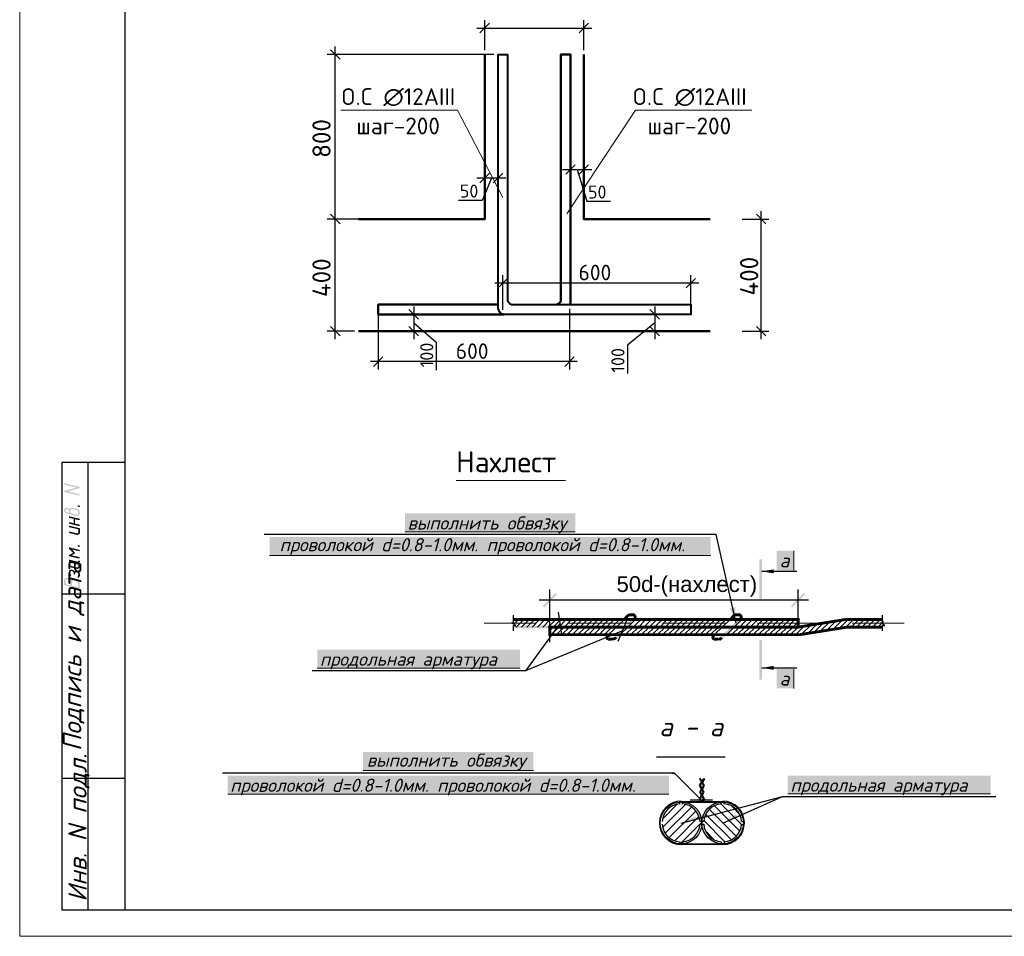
# Model space of a CAD drawing. Header units: millimetres. Extents: x -2765404 to 1548445, y -374876 to 1313256.
# Tile 27 of 77: x 15757 to 34459, y -217712 to -200302. Entities that reach past the tile are written whole.
import ezdxf

# ---------------------------------------------------------------- set-up
doc = ezdxf.new("R2010")
doc.units = ezdxf.units.MM
for name, color, linetype in [('PDF _0', 7, 'Continuous'), ('PDF _PDF _0', 7, 'Continuous'), ('PDF _Текст', 7, 'Continuous'), ('PDF _ЭМ', 7, 'Continuous')]:
    doc.layers.add(name, color=color, linetype=linetype)
doc.styles.add('PDF Arial', font='arial.ttf')
doc.styles.add('PDF ISOCPEUR', font='isocpeur.ttf')
doc.styles.add('PDF ISOCPEUR Italic', font='isocpeui.ttf')

msp = doc.modelspace()

# ---------------------------------------------------------------- hatches: boundary and pattern name
at = {"layer": 'PDF _ЭМ', "transparency": 33554559}
for points in [[(16610, -209249), (16831, -209189), (16610, -209135), (16607, -209132), (16604, -209132), (16601, -209129), (16601, -209123), (16601, -209123), (16601, -209117), (16601, -209114), (16604, -209111), (16607, -209111), (16610, -209108), (16616, -209108), (16619, -209108), (16619, -209108), (16888, -209174), (16894, -209177), (16897, -209177), (16897, -209180), (16900, -209186), (16900, -209186), (16900, -209192), (16897, -209195), (16894, -209198), (16891, -209198), (16888, -209201), (16670, -209261), (16888, -209315), (16894, -209315), (16897, -209318), (16897, -209321), (16900, -209324), (16900, -209327), (16900, -209330), (16897, -209336), (16894, -209336), (16891, -209339), (16888, -209342), (16885, -209342), (16879, -209339), (16879, -209339), (16610, -209276), (16607, -209273), (16604, -209270), (16601, -209267), (16601, -209264), (16601, -209261), (16601, -209258), (16601, -209255), (16604, -209252), (16607, -209249), (16610, -209249)], [(16879, -209557), (16867, -209551), (16861, -209551), (16858, -209548), (16855, -209545), (16855, -209542), (16855, -209539), (16855, -209536), (16855, -209530), (16858, -209530), (16861, -209527), (16864, -209527), (16870, -209524), (16873, -209527), (16873, -209527), (16888, -209530), (16894, -209530), (16897, -209533), (16897, -209536), (16900, -209539), (16900, -209542), (16900, -209548), (16897, -209551), (16897, -209554), (16894, -209554), (16888, -209557), (16885, -209557), (16879, -209557), (16879, -209557)], [(16810, -209791), (16810, -209875), (16888, -209893), (16894, -209893), (16897, -209896), (16897, -209899), (16900, -209902), (16900, -209905), (16900, -209911), (16897, -209914), (16894, -209914), (16891, -209917), (16888, -209920), (16885, -209920), (16879, -209920), (16879, -209920), (16700, -209875), (16697, -209875), (16694, -209872), (16691, -209869), (16691, -209866), (16691, -209863), (16691, -209857), (16694, -209854), (16694, -209854), (16697, -209851), (16703, -209848), (16706, -209848), (16709, -209848), (16709, -209848), (16780, -209866), (16780, -209782), (16700, -209764), (16697, -209761), (16694, -209758), (16691, -209755), (16691, -209752), (16691, -209749), (16691, -209746), (16691, -209743), (16694, -209740), (16697, -209737), (16700, -209737), (16706, -209737), (16709, -209737), (16709, -209737), (16888, -209779), (16894, -209782), (16897, -209785), (16897, -209788), (16900, -209791), (16900, -209794), (16900, -209797), (16897, -209800), (16894, -209803), (16891, -209806), (16888, -209806), (16885, -209806), (16879, -209806), (16879, -209806)], [(16700, -209941), (16697, -209941), (16694, -209938), (16691, -209935), (16691, -209932), (16691, -209929), (16691, -209923), (16691, -209920), (16694, -209917), (16697, -209917), (16700, -209914), (16706, -209914), (16709, -209914), (16709, -209914), (16885, -209958), (16888, -209958), (16894, -209961), (16894, -209964), (16897, -209967), (16900, -209970), (16900, -209973), (16900, -209976), (16900, -210045), (16900, -210048), (16900, -210054), (16897, -210057), (16897, -210060), (16894, -210063), (16891, -210066), (16891, -210072), (16885, -210075), (16885, -210075), (16882, -210078), (16879, -210081), (16876, -210081), (16870, -210084), (16867, -210084), (16861, -210087), (16858, -210087), (16852, -210087), (16852, -210087), (16846, -210087), (16843, -210087), (16840, -210087), (16700, -210051), (16697, -210051), (16694, -210048), (16691, -210045), (16691, -210042), (16691, -210039), (16691, -210036), (16691, -210033), (16694, -210030), (16697, -210027), (16700, -210027), (16706, -210027), (16709, -210027), (16709, -210027), (16840, -210057), (16843, -210060), (16849, -210060), (16849, -210060), (16855, -210060), (16858, -210057), (16861, -210057), (16864, -210054), (16867, -210051), (16867, -210048), (16870, -210045), (16870, -210039), (16870, -210036), (16870, -209982)], [(16751, -210366), (16804, -210423), (16807, -210426), (16810, -210429), (16810, -210431), (16810, -210434), (16807, -210440), (16804, -210440), (16801, -210443), (16742, -210476), (16888, -210509), (16894, -210512), (16897, -210515), (16897, -210518), (16900, -210521), (16900, -210524), (16900, -210527), (16897, -210530), (16894, -210533), (16891, -210536), (16888, -210536), (16885, -210536), (16879, -210536), (16879, -210536), (16700, -210494), (16697, -210491), (16694, -210488), (16691, -210485), (16691, -210482), (16691, -210479), (16691, -210476), (16691, -210473), (16694, -210470), (16697, -210467), (16771, -210429), (16694, -210351), (16691, -210345), (16691, -210342), (16691, -210342), (16691, -210336), (16691, -210333), (16694, -210330), (16697, -210330), (16700, -210327), (16706, -210327), (16709, -210327), (16709, -210327), (16888, -210372), (16894, -210372), (16897, -210375), (16897, -210378), (16900, -210381), (16900, -210384), (16900, -210387), (16897, -210390), (16894, -210393), (16891, -210396), (16888, -210399), (16885, -210399), (16879, -210396), (16879, -210396)], [(16879, -210312), (16867, -210309), (16861, -210306), (16858, -210306), (16855, -210303), (16855, -210297), (16855, -210297), (16855, -210291), (16855, -210288), (16858, -210285), (16861, -210285), (16864, -210282), (16870, -210282), (16873, -210282), (16873, -210282), (16888, -210285), (16894, -210288), (16897, -210291), (16897, -210294), (16900, -210297), (16900, -210300), (16900, -210303), (16897, -210306), (16897, -210309), (16894, -210312), (16888, -210312), (16885, -210312), (16879, -210312), (16879, -210312)], [(16882, -210896), (16879, -210899), (16876, -210901), (16870, -210901), (16870, -210901), (16864, -210901), (16861, -210901), (16858, -210899), (16855, -210896), (16855, -210893), (16855, -210890), (16855, -210887), (16858, -210884), (16858, -210878), (16861, -210875), (16864, -210869), (16864, -210866), (16867, -210863), (16867, -210857), (16870, -210854), (16870, -210851), (16870, -210848), (16870, -210848), (16870, -210833), (16870, -210830), (16870, -210827), (16867, -210821), (16867, -210818), (16864, -210815), (16864, -210812), (16861, -210809), (16858, -210806), (16855, -210803), (16849, -210803), (16846, -210800), (16843, -210800), (16840, -210797), (16834, -210797), (16831, -210797), (16828, -210797), (16825, -210797), (16822, -210797), (16816, -210800), (16816, -210803), (16813, -210806), (16810, -210809), (16810, -210812), (16810, -210815), (16810, -210818), (16810, -210830), (16810, -210833), (16807, -210839), (16804, -210839), (16801, -210842), (16798, -210842), (16795, -210845), (16789, -210842), (16786, -210842), (16783, -210839), (16780, -210836), (16780, -210833), (16780, -210830), (16780, -210812), (16780, -210809), (16780, -210803), (16777, -210800), (16777, -210797), (16774, -210794), (16771, -210791), (16771, -210788), (16768, -210785), (16766, -210782), (16760, -210782), (16757, -210779), (16751, -210776), (16751, -210776), (16745, -210776), (16742, -210776), (16739, -210776), (16736, -210776), (16733, -210776), (16727, -210779), (16727, -210779), (16724, -210782), (16721, -210785), (16721, -210791), (16721, -210794), (16721, -210797), (16721, -210812), (16721, -210815), (16721, -210818), (16721, -210821), (16724, -210827), (16724, -210830), (16727, -210836), (16727, -210836), (16730, -210842), (16733, -210848), (16733, -210851), (16736, -210854), (16736, -210854), (16733, -210857), (16733, -210860), (16730, -210863), (16727, -210866), (16721, -210866), (16721, -210866), (16715, -210866), (16712, -210866), (16709, -210863), (16706, -210860), (16703, -210857), (16703, -210851), (16700, -210848), (16697, -210845), (16697, -210842), (16694, -210836), (16694, -210833), (16694, -210830), (16691, -210824), (16691, -210821), (16691, -210818), (16691, -210812), (16691, -210809), (16691, -210803), (16691, -210803), (16691, -210791), (16691, -210785), (16691, -210782), (16691, -210779), (16694, -210773), (16694, -210770), (16697, -210767), (16700, -210764), (16703, -210761), (16703, -210761), (16706, -210758), (16712, -210755), (16715, -210752), (16718, -210752), (16724, -210749), (16727, -210749), (16733, -210749), (16736, -210746), (16739, -210746), (16742, -210749), (16748, -210749), (16751, -210749), (16754, -210749), (16760, -210752), (16766, -210755), (16768, -210755), (16771, -210758), (16777, -210761), (16780, -210761), (16783, -210764), (16786, -210767), (16789, -210770), (16792, -210773), (16792, -210776), (16795, -210779), (16795, -210782), (16798, -210779), (16801, -210776), (16804, -210773), (16810, -210773), (16813, -210770), (16816, -210770), (16822, -210770), (16825, -210770), (16831, -210770), (16834, -210770), (16840, -210770), (16846, -210773), (16849, -210773), (16855, -210776), (16858, -210776), (16864, -210779), (16867, -210779), (16870, -210782), (16873, -210785), (16876, -210788), (16879, -210788), (16882, -210791), (16885, -210794), (16888, -210797), (16891, -210800), (16891, -210803), (16894, -210806), (16894, -210812), (16897, -210815), (16897, -210818), (16897, -210824), (16900, -210827), (16900, -210833), (16900, -210836), (16900, -210842), (16900, -210842), (16900, -210854), (16900, -210857), (16900, -210863), (16897, -210866), (16897, -210869), (16897, -210872), (16894, -210875), (16894, -210881), (16891, -210884), (16888, -210887), (16885, -210893), (16882, -210896), (16882, -210896)]]:
    msp.add_hatch(color=256, dxfattribs=at).paths.add_polyline_path(points)
h = msp.add_hatch(color=256, dxfattribs=at)
h.paths.add_polyline_path([(16700, -209668), (16700, -209665), (16697, -209659), (16694, -209656), (16694, -209653), (16691, -209647), (16691, -209644), (16691, -209641), (16691, -209638), (16691, -209632), (16691, -209632), (16691, -209629), (16688, -209626), (16688, -209623), (16685, -209620), (16682, -209617), (16676, -209614), (16676, -209611), (16670, -209608), (16667, -209608), (16664, -209605), (16658, -209602), (16655, -209602), (16652, -209602), (16649, -209602), (16646, -209602), (16640, -209602), (16637, -209605), (16634, -209605), (16634, -209608), (16631, -209611), (16631, -209617), (16631, -209620), (16631, -209623), (16631, -209629), (16631, -209632), (16631, -209635), (16634, -209638), (16634, -209644), (16637, -209647), (16640, -209647), (16643, -209650), (16646, -209653), (16649, -209656), (16652, -209656), (16658, -209659), (16661, -209659)], flags=0)
h.paths.add_polyline_path([(16661, -209686), (16655, -209686), (16649, -209683), (16646, -209683), (16640, -209680), (16637, -209680), (16634, -209677), (16628, -209674), (16625, -209674), (16622, -209671), (16619, -209668), (16616, -209665), (16613, -209662), (16613, -209659), (16610, -209656), (16607, -209653), (16607, -209650), (16604, -209647), (16604, -209644), (16601, -209638), (16601, -209635), (16601, -209629), (16601, -209626), (16601, -209620), (16601, -209617), (16601, -209617), (16601, -209611), (16601, -209608), (16601, -209605), (16604, -209599), (16604, -209596), (16607, -209593), (16610, -209590), (16613, -209587), (16613, -209587), (16616, -209584), (16622, -209581), (16625, -209578), (16628, -209578), (16634, -209575), (16637, -209575), (16640, -209575), (16646, -209572), (16649, -209572), (16652, -209572), (16658, -209575), (16661, -209575), (16664, -209575), (16670, -209578), (16673, -209578), (16676, -209581), (16682, -209581), (16685, -209584), (16688, -209587), (16691, -209590), (16694, -209593), (16697, -209596), (16697, -209599), (16700, -209596), (16700, -209593), (16703, -209587), (16706, -209584), (16709, -209584), (16712, -209581), (16715, -209578), (16721, -209575), (16724, -209575), (16727, -209572), (16733, -209572), (16736, -209572), (16742, -209572), (16745, -209569), (16748, -209569), (16754, -209572), (16757, -209572), (16763, -209572), (16766, -209572), (16825, -209587), (16831, -209587), (16834, -209590), (16840, -209590), (16843, -209593), (16849, -209593), (16852, -209596), (16858, -209599), (16861, -209599), (16864, -209602), (16867, -209605), (16870, -209608), (16873, -209608), (16876, -209611), (16879, -209614), (16882, -209617), (16882, -209617), (16885, -209620), (16888, -209623), (16888, -209626), (16891, -209629), (16891, -209632), (16894, -209638), (16894, -209641), (16897, -209644), (16897, -209647), (16897, -209653), (16897, -209656), (16900, -209662), (16900, -209665), (16900, -209671), (16900, -209674), (16900, -209680), (16900, -209683), (16897, -209686), (16897, -209692), (16897, -209695), (16894, -209698), (16891, -209701), (16888, -209704), (16888, -209710), (16885, -209713), (16882, -209713), (16879, -209716), (16876, -209719), (16873, -209722), (16867, -209722), (16864, -209725), (16861, -209725), (16855, -209728), (16852, -209728), (16846, -209728), (16843, -209728), (16840, -209728), (16837, -209728), (16831, -209728), (16828, -209728), (16825, -209728)], flags=0)
h.paths.add_polyline_path([(16825, -209614), (16766, -209599), (16760, -209599), (16757, -209599), (16751, -209599), (16748, -209599), (16745, -209599), (16739, -209599), (16736, -209599), (16733, -209602), (16730, -209602), (16727, -209605), (16727, -209608), (16724, -209611), (16724, -209614), (16721, -209620), (16721, -209623), (16721, -209629), (16721, -209632), (16721, -209635), (16721, -209641), (16721, -209644), (16721, -209647), (16724, -209650), (16724, -209656), (16727, -209659), (16727, -209662), (16730, -209665), (16733, -209668), (16736, -209671), (16739, -209671), (16742, -209674), (16745, -209677), (16748, -209677), (16754, -209680), (16757, -209683), (16763, -209683), (16766, -209683), (16825, -209698), (16828, -209701), (16834, -209701), (16837, -209701), (16840, -209701), (16846, -209701), (16849, -209701), (16852, -209698), (16855, -209698), (16858, -209695), (16861, -209695), (16864, -209692), (16867, -209689), (16867, -209683), (16867, -209680), (16870, -209677), (16870, -209671), (16870, -209668), (16870, -209662), (16870, -209659), (16867, -209656), (16867, -209650), (16867, -209647), (16864, -209644), (16864, -209641), (16861, -209638), (16858, -209635), (16858, -209632), (16855, -209629), (16852, -209626), (16849, -209623), (16846, -209623), (16840, -209620), (16837, -209620), (16834, -209617), (16828, -209617), (16825, -209614)], flags=0)
h = msp.add_hatch(color=256, dxfattribs=at)
h.paths.add_polyline_path([(16870, -210683), (16870, -210656), (16870, -210653), (16867, -210647), (16867, -210644), (16864, -210641), (16864, -210638), (16861, -210635), (16858, -210629), (16855, -210626), (16849, -210626), (16846, -210623), (16843, -210620), (16840, -210620), (16721, -210590), (16721, -210647), (16721, -210653), (16721, -210656), (16721, -210659), (16724, -210662), (16724, -210665), (16727, -210668), (16730, -210671), (16733, -210674), (16736, -210677), (16739, -210680), (16742, -210680), (16748, -210683), (16751, -210683), (16840, -210704), (16843, -210704), (16849, -210707), (16849, -210707), (16855, -210704), (16858, -210704), (16861, -210704), (16864, -210701), (16867, -210698), (16867, -210695), (16870, -210692), (16870, -210686), (16870, -210683)], flags=0)
h.paths.add_polyline_path([(16900, -210692), (16900, -210695), (16900, -210698), (16897, -210704), (16897, -210707), (16894, -210710), (16891, -210713), (16891, -210716), (16888, -210719), (16885, -210722), (16882, -210725), (16879, -210725), (16876, -210728), (16870, -210731), (16867, -210731), (16864, -210734), (16858, -210734), (16855, -210734), (16852, -210734), (16846, -210734), (16843, -210734), (16840, -210731), (16751, -210710), (16745, -210710), (16739, -210707), (16736, -210707), (16730, -210704), (16727, -210704), (16724, -210701), (16718, -210698), (16715, -210695), (16712, -210695), (16709, -210692), (16706, -210689), (16703, -210686), (16703, -210686), (16703, -210683), (16700, -210680), (16697, -210677), (16697, -210674), (16694, -210671), (16694, -210665), (16691, -210662), (16691, -210659), (16691, -210653), (16691, -210650), (16691, -210644), (16691, -210641), (16691, -210569), (16691, -210566), (16694, -210563), (16694, -210560), (16697, -210560), (16703, -210560), (16706, -210560), (16855, -210596), (16858, -210596), (16858, -210596), (16864, -210596), (16867, -210593), (16867, -210593), (16870, -210587), (16870, -210587), (16870, -210581), (16870, -210578), (16873, -210575), (16876, -210575), (16882, -210575), (16885, -210575), (16888, -210578), (16894, -210578), (16894, -210581), (16897, -210584), (16900, -210587), (16900, -210590), (16900, -210593), (16900, -210599), (16900, -210602), (16897, -210605), (16897, -210611), (16894, -210614), (16891, -210617), (16888, -210617), (16885, -210620), (16882, -210620), (16885, -210623), (16888, -210626), (16891, -210629), (16891, -210632), (16894, -210635), (16897, -210638), (16897, -210641), (16897, -210647), (16900, -210650), (16900, -210656), (16900, -210659), (16900, -210662)], flags=0)
h = msp.add_hatch(color=256, dxfattribs=at)
h.paths.add_polyline_path([(16736, -210952), (16739, -210946), (16742, -210943), (16745, -210940), (16748, -210940), (16751, -210937), (16754, -210934), (16757, -210931), (16763, -210931), (16766, -210928), (16768, -210928), (16774, -210925), (16777, -210925), (16783, -210925), (16786, -210925), (16792, -210925), (16795, -210925), (16801, -210925), (16804, -210925), (16810, -210925), (16810, -210925), (16813, -210928), (16819, -210928), (16825, -210931), (16828, -210931), (16834, -210934), (16837, -210937), (16840, -210937), (16846, -210940), (16849, -210943), (16852, -210943), (16855, -210946), (16858, -210949), (16864, -210952), (16867, -210955), (16870, -210955), (16873, -210958), (16873, -210961), (16876, -210964), (16879, -210967), (16882, -210970), (16885, -210976), (16885, -210979), (16888, -210982), (16888, -210982), (16891, -210988), (16891, -210991), (16894, -210994), (16894, -210997), (16897, -211003), (16897, -211006), (16897, -211009), (16897, -211015), (16900, -211018), (16900, -211024), (16900, -211027), (16900, -211033), (16900, -211033), (16900, -211102), (16900, -211105), (16897, -211111), (16894, -211111), (16891, -211114), (16888, -211114), (16885, -211114), (16885, -211114), (16616, -211048), (16610, -211045), (16607, -211045), (16604, -211042), (16601, -211039), (16601, -211036), (16601, -211030), (16601, -211030), (16601, -210958), (16601, -210955), (16601, -210952), (16601, -210946), (16601, -210943), (16604, -210940), (16604, -210937), (16607, -210934), (16610, -210931), (16613, -210928), (16616, -210925), (16619, -210922), (16622, -210919), (16625, -210916), (16628, -210913), (16631, -210913), (16637, -210910), (16640, -210910), (16643, -210907), (16649, -210907), (16652, -210907), (16658, -210907), (16661, -210907), (16664, -210907), (16670, -210907), (16673, -210907), (16676, -210907), (16679, -210910), (16685, -210910), (16691, -210913), (16694, -210913), (16700, -210916), (16703, -210919), (16706, -210919), (16712, -210922), (16715, -210925), (16718, -210928), (16721, -210928), (16724, -210931), (16727, -210934), (16727, -210937), (16730, -210940), (16733, -210943), (16733, -210946), (16736, -210952)], flags=0)
h.paths.add_polyline_path([(16631, -211024), (16721, -211045), (16721, -210988), (16721, -210985), (16721, -210982), (16718, -210976), (16718, -210973), (16715, -210970), (16715, -210967), (16712, -210961), (16709, -210958), (16706, -210955), (16703, -210952), (16700, -210949), (16697, -210946), (16697, -210946), (16694, -210943), (16688, -210940), (16685, -210940), (16682, -210937), (16676, -210937), (16673, -210934), (16670, -210934), (16664, -210934), (16661, -210934), (16658, -210934), (16652, -210934), (16649, -210937), (16646, -210937), (16643, -210940), (16640, -210940), (16637, -210943), (16634, -210946), (16634, -210949), (16631, -210952), (16631, -210955), (16631, -210961), (16631, -210964), (16631, -210967)], flags=0)
h.paths.add_polyline_path([(16751, -211051), (16870, -211081), (16870, -211024), (16870, -211021), (16870, -211018), (16867, -211012), (16867, -211009), (16867, -211006), (16864, -211003), (16864, -210997), (16861, -210994), (16861, -210991), (16858, -210988), (16855, -210985), (16852, -210982), (16849, -210979), (16846, -210976), (16843, -210970), (16840, -210970), (16837, -210967), (16834, -210964), (16831, -210964), (16828, -210961), (16822, -210958), (16819, -210958), (16813, -210955), (16810, -210955), (16807, -210955), (16801, -210952), (16798, -210952), (16792, -210952), (16792, -210952), (16786, -210952), (16783, -210952), (16777, -210952), (16774, -210955), (16771, -210955), (16768, -210958), (16766, -210958), (16763, -210961), (16760, -210964), (16757, -210967), (16757, -210970), (16754, -210973), (16754, -210976), (16751, -210979), (16751, -210985), (16751, -210988), (16751, -210994), (16751, -210997)], flags=0)

# ---------------------------------------------------------------- linework, layer by layer
at = {"layer": 'PDF _0', "lineweight": 13}
for points in [[(24046, -209057), (26127, -209057)], [(25142, -211782), (25229, -211695)], [(25187, -211839), (25330, -211695)], [(25288, -211839), (25432, -211695)], [(25390, -211839), (25534, -211695)], [(25489, -211839), (25633, -211695)], [(25591, -211839), (25734, -211695)], [(25693, -211839), (25836, -211695)], [(25794, -211839), (25938, -211695)], [(25827, -211904), (25893, -211839), (26037, -211695)], [(25851, -211982), (25995, -211839), (26139, -211695)], [(25953, -211982), (26097, -211839), (26240, -211695)], [(26055, -211982), (26198, -211839), (26342, -211695)], [(26154, -211982), (26297, -211839), (26441, -211695)], [(26255, -211982), (26399, -211839), (26543, -211695)], [(26357, -211982), (26501, -211839), (26645, -211695)], [(26459, -211982), (26603, -211839), (26746, -211695)], [(26558, -211982), (26701, -211839), (26845, -211695)], [(26660, -211982), (26803, -211839), (26947, -211695)], [(26761, -211982), (26905, -211839), (27049, -211695)], [(26863, -211982), (27007, -211839), (27150, -211695)], [(27165, -211982), (27309, -211839), (27453, -211695)], [(27264, -211982), (27411, -211839), (27555, -211695)], [(27366, -211982), (27510, -211839), (27653, -211695)], [(27468, -211982), (27611, -211839), (27755, -211695)], [(27570, -211982), (27713, -211839), (27857, -211695)], [(27668, -211982), (27815, -211839), (27959, -211695)], [(27770, -211982), (27914, -211839), (28058, -211695)], [(27872, -211982), (28016, -211839), (28159, -211695)], [(27974, -211982), (28117, -211839), (28261, -211695)], [(28073, -211982), (28219, -211839), (28363, -211695)], [(28174, -211982), (28318, -211839), (28462, -211695)], [(28276, -211982), (28420, -211839), (28563, -211695)], [(28378, -211982), (28522, -211839), (28665, -211695)], [(28477, -211982), (28623, -211839), (28767, -211695)], [(28578, -211982), (28722, -211839), (28866, -211695)], [(28680, -211982), (28824, -211839), (28968, -211695)], [(28782, -211982), (28926, -211839), (29069, -211695)], [(28881, -211982), (29027, -211839), (29171, -211695)], [(29186, -211982), (29330, -211839), (29474, -211695)], [(29285, -211982), (29432, -211839), (29575, -211695)], [(29387, -211982), (29530, -211839), (29674, -211695)], [(29489, -211982), (29632, -211839), (29776, -211695)], [(29590, -211982), (29734, -211839), (29878, -211695)], [(29689, -211982), (29836, -211839), (29979, -211695)], [(29791, -211982), (29935, -211839), (30078, -211695)], [(29893, -211982), (30036, -211839), (30180, -211695)], [(29994, -211982), (30138, -211839), (30282, -211695)], [(30093, -211982), (30240, -211839), (30384, -211695)], [(30195, -211982), (30339, -211839), (30482, -211695)], [(31207, -211880), (31383, -211704)], [(31327, -211862), (31494, -211695)], [(31446, -211842), (31596, -211695)], [(31551, -211839), (31695, -211695)], [(31653, -211839), (31797, -211695)], [(31755, -211839), (31898, -211695)], [(31856, -211839), (32000, -211695)], [(31955, -211839), (32099, -211695)], [(30297, -211982), (30440, -211839), (30542, -211737)], [(30399, -211982), (30542, -211839)], [(30497, -211982), (30662, -211818)], [(30605, -211976), (30782, -211800)], [(30725, -211958), (30902, -211779)], [(30845, -211937), (31024, -211761)], [(30964, -211919), (31144, -211740)], [(31084, -211901), (31264, -211722)], [(32057, -211839), (32111, -211785)], [(32123, -211773), (32162, -211734)]]:
    msp.add_lwpolyline(points, dxfattribs=at)
at = {"layer": 'PDF _0', "color": 5, "lineweight": 25}
for points in [[(29366, -211767), (28986, -210081), (20400, -210081)], [(29854, -210779), (30521, -210779)], [(26055, -211976), (25992, -211557)], [(26025, -211767), (25363, -212668), (21310, -212668)], [(27127, -212108), (27291, -211716)], [(27207, -211910), (25363, -212668)], [(29854, -212614), (30521, -212614)], [(28701, -215123), (28192, -214614), (19606, -214614)], [(28150, -214614), (28192, -214614)], [(28321, -215560), (30243, -215057)], [(29111, -215560), (30243, -215057), (34296, -215057)], [(28492, -215123), (28914, -215123)]]:
    msp.add_lwpolyline(points, dxfattribs=at)
at = {"layer": 'PDF _0', "color": 7, "lineweight": 0, "true_color": 0xffffff}
for points in [[(23073, -210030), (26309, -210030)], [(30461, -210758), (30461, -210390)], [(20502, -210479), (28884, -210479)], [(21409, -212617), (25261, -212617)], [(30461, -213003), (30461, -212635)], [(22280, -214563), (25516, -214563)], [(19708, -215012), (28090, -215012)], [(30345, -215009), (34198, -215009)]]:
    msp.add_lwpolyline(points, dxfattribs=at)
at = {"layer": 'PDF _0', "color": 142, "lineweight": 25, "true_color": 0x008ab8}
for points in [[(25827, -212126), (25827, -211126)], [(30542, -211839), (30542, -211126)], [(30740, -211327), (25627, -211327)]]:
    msp.add_lwpolyline(points, dxfattribs=at)
at = {"layer": 'PDF _0', "lineweight": 25}
for points in [[(25136, -211913), (25136, -211806), (25181, -211806), (25097, -211755), (25136, -211755), (25136, -211611)], [(26938, -211982), (27243, -211695)], [(32147, -211913), (32147, -211806), (32192, -211806), (32108, -211755), (32147, -211755), (32147, -211611)], [(30542, -211839), (30542, -211839)], [(27854, -214302), (29159, -214302)], [(28725, -214916), (28764, -214850), (28683, -214715), (28671, -214724), (28746, -214850), (28716, -214901)], [(28716, -215021), (28746, -214976), (28671, -214850), (28710, -214787)], [(28725, -215036), (28761, -214976), (28686, -214850), (28716, -214802)], [(28716, -214772), (28752, -214715), (28764, -214724), (28725, -214787)], [(28321, -215149), (28716, -215149), (28746, -215099), (28674, -214976), (28710, -214916)], [(28701, -215149), (28671, -215099), (28710, -215036)], [(28716, -215149), (28686, -215099), (28716, -215048)], [(28764, -215099), (28725, -215164), (28764, -215099), (28689, -214976), (28716, -214928)], [(28402, -215209), (27971, -215640)], [(28240, -215209), (27971, -215479)], [(28516, -215257), (28019, -215754)], [(28294, -215200), (28294, -215164)], [(28321, -215164), (29111, -215164)], [(28348, -215200), (28348, -215164)], [(28734, -215149), (29111, -215149)], [(28953, -215236), (29435, -215718)], [(29081, -215200), (29471, -215593)], [(29084, -215200), (29084, -215164)], [(29138, -215200), (29138, -215164)], [(29282, -215242), (29429, -215389)], [(28599, -215332), (28093, -215838)], [(28659, -215437), (28198, -215898)], [(28791, -215398), (29276, -215880)], [(28860, -215302), (29369, -215811)], [(28716, -215542), (28303, -215955)], [(28752, -215533), (28716, -215533), (28680, -215533)], [(28752, -215587), (28716, -215587), (28680, -215587)], [(28755, -215521), (29150, -215916)], [(29471, -215533), (29506, -215533)], [(29471, -215587), (29506, -215587)], [(28791, -215718), (28953, -215883)], [(28294, -215919), (28294, -215955)], [(28321, -215955), (29111, -215955)], [(29111, -215970), (28321, -215970)], [(28348, -215919), (28348, -215955)], [(29084, -215919), (29084, -215955)], [(29138, -215919), (29138, -215955)]]:
    msp.add_lwpolyline(points, dxfattribs=at)
at = {"layer": 'PDF _0', "lineweight": 0}
msp.add_lwpolyline([(25136, -211695, 53.9, 53.9, 0), (30541, -211695, 56.9, 56.9, 0), (30541, -211839, 0, 0, 0)], format="xyseb", dxfattribs=at)
for points, const_width in [([(32147, -211839), (31476, -211839), (30577, -211982), (25827, -211982), (25827, -211839), (30541, -211839), (31440, -211695), (32147, -211695)], 53.9), ([(27438, -211678), (27445, -211663), (27450, -211645), (27444, -211630), (27435, -211615), (27420, -211608), (27408, -211632)], 52.2), ([(26883, -212023), (26908, -212033), (26914, -212048), (26923, -212060), (26938, -212068)], 53.6)]:
    msp.add_lwpolyline(points, dxfattribs=dict(at, const_width=const_width))
at = {"layer": 'PDF _0', "lineweight": 25}
msp.add_lwpolyline([(29255, -211695), (28953, -211982)], close=True, dxfattribs=at)
at = {"layer": 'PDF _0', "lineweight": 0}
for points in [[(29420, -211632, 52.2, 52.2, 0), (29433, -211608, 52.2, 52.2, 0), (29447, -211615, 52.2, 52.2, 0), (29457, -211630, 52.2, 52.2, 0), (29462, -211645, 52.2, 52.2, 0), (29460, -211663, 52.2, 52.2, 0), (29453, -211678, 52.2, 52.2, 0), (29460, -211663, 52.2, 52.2, 0), (29462, -211645, 52.2, 52.2, 0), (29457, -211630, 52.2, 52.2, 0), (29447, -211615, 52.2, 52.2, 0), (29433, -211608, 52.2, 52.2, 0)], [(29099, -212035, 52.9, 52.9, 0), (29081, -212053, 52.9, 52.9, 0), (29056, -212063, 52.9, 52.9, 0), (29047, -212091, 52.9, 52.9, 0), (29056, -212063, 52.9, 52.9, 0), (29081, -212053, 52.9, 52.9, 0)]]:
    msp.add_lwpolyline(points, format="xyseb", close=True, dxfattribs=at)
at = {"layer": 'PDF _0', "lineweight": 5}
for points in [[(25567, -211767), (24579, -211767)], [(25866, -211767), (25866, -211767)], [(27369, -211767), (26169, -211767)], [(27668, -211767), (27668, -211767)], [(29168, -211767), (27968, -211767)], [(29468, -211767), (29468, -211767)], [(30967, -211767), (29767, -211767)], [(31267, -211767), (31267, -211767)], [(32557, -211767), (31569, -211767)]]:
    msp.add_lwpolyline(points, dxfattribs=at)
at = {"layer": 'PDF _0', "lineweight": 25}
for centre in [(28319, -215558), (29110, -215558)]:
    msp.add_circle(centre, 397, dxfattribs=at)
for centre, radius, start, end in [((28319, -215558), 412, 90, 270), ((28319, -215558), 361, 94.3012, 175.6988), ((28319, -215558), 361, 4.3012, 85.6988), ((29110, -215558), 361, 94.3012, 175.6988), ((29110, -215558), 412, 270, 90), ((29110, -215558), 361, 4.3012, 85.6988), ((28319, -215558), 361, 184.3012, 265.6988), ((28319, -215558), 361, 274.3012, 355.6988), ((29110, -215558), 361, 184.3012, 265.6988), ((29110, -215558), 361, 274.3012, 355.6988)]:
    msp.add_arc(centre, radius, start, end, dxfattribs=at)
at = {"layer": 'PDF _0', "color": 7, "true_color": 0xffffff, "transparency": 33554559}
for points in [[(23073, -209680), (26309, -209680), (23073, -210030)], [(26309, -209680), (23073, -210030), (26309, -210030)], [(20502, -210129), (28884, -210129), (20502, -210479)], [(28884, -210129), (20502, -210479), (28884, -210479)], [(30138, -210758), (30138, -210390), (30461, -210758)], [(30138, -210390), (30461, -210758), (30461, -210390)], [(21409, -212267), (25261, -212267), (21409, -212617)], [(25261, -212267), (21409, -212617), (25261, -212617)], [(30138, -213003), (30138, -212635), (30461, -213003)], [(30138, -212635), (30461, -213003), (30461, -212635)], [(22280, -214212), (25516, -214212), (22280, -214563)], [(25516, -214212), (22280, -214563), (25516, -214563)], [(19708, -214662), (28090, -214662), (19708, -215012)], [(28090, -214662), (19708, -215012), (28090, -215012)], [(30345, -214659), (34198, -214659), (30345, -215009)], [(34198, -214659), (30345, -215009), (34198, -215009)]]:
    msp.add_solid(points, dxfattribs=at)
at = {"layer": 'PDF _0', "color": 5, "transparency": 33554559}
for points in [[(29854, -210554), (29854, -211306), (29803, -210554)], [(29854, -211306), (29803, -210554), (29803, -211306)], [(29854, -210779), (30078, -210743), (30078, -210818)], [(29366, -211767), (29249, -211482), (29348, -211461)], [(29803, -212838), (29803, -212087), (29854, -212838)], [(29803, -212087), (29854, -212838), (29854, -212087)], [(29854, -212614), (30078, -212575), (30078, -212650)], [(28321, -215560), (28596, -215431), (28611, -215485)], [(29111, -215560), (29366, -215389), (29387, -215437)]]:
    msp.add_solid(points, dxfattribs=at)
at = {"layer": 'PDF _0', "color": 142, "true_color": 0x008ab8, "transparency": 33554559}
for points in [[(25938, -211189), (25717, -211464), (25690, -211440)], [(25965, -211216), (25938, -211189), (25717, -211464)], [(30402, -211440), (30429, -211464), (30653, -211189)], [(30429, -211464), (30653, -211189), (30680, -211216)]]:
    msp.add_solid(points, dxfattribs=at)
at = {"layer": 'PDF _0', "transparency": 33554559}
for points in [[(27067, -212015), (27109, -212051), (27417, -211662)], [(27109, -212051), (27417, -211662), (27459, -211695)], [(27270, -211620), (27264, -211710), (27222, -211677)], [(27312, -211653), (27270, -211620), (27264, -211710)], [(27297, -211596), (27327, -211641), (27270, -211620)], [(27327, -211641), (27270, -211620), (27312, -211653)], [(27327, -211581), (27342, -211635), (27297, -211596)], [(27342, -211635), (27297, -211596), (27327, -211641)], [(27360, -211578), (27360, -211632), (27327, -211581)], [(27360, -211632), (27327, -211581), (27342, -211635)], [(27405, -211632), (27405, -211578), (27360, -211632)], [(27405, -211578), (27360, -211632), (27360, -211578)], [(29078, -212015), (29120, -212051), (29432, -211662)], [(29078, -212015), (29120, -212051), (29432, -211662)], [(29120, -212051), (29432, -211662), (29474, -211695)], [(29120, -212051), (29432, -211662), (29474, -211695)], [(29285, -211620), (29276, -211710), (29237, -211677)], [(29285, -211620), (29276, -211710), (29237, -211677)], [(29324, -211653), (29285, -211620), (29276, -211710)], [(29324, -211653), (29285, -211620), (29276, -211710)], [(29309, -211596), (29339, -211641), (29285, -211620)], [(29309, -211596), (29339, -211641), (29285, -211620)], [(29339, -211641), (29285, -211620), (29324, -211653)], [(29339, -211641), (29285, -211620), (29324, -211653)], [(29339, -211581), (29357, -211635), (29309, -211596)], [(29339, -211581), (29357, -211635), (29309, -211596)], [(29357, -211635), (29309, -211596), (29339, -211641)], [(29357, -211635), (29309, -211596), (29339, -211641)], [(29375, -211578), (29375, -211632), (29339, -211581)], [(29375, -211578), (29375, -211632), (29339, -211581)], [(29375, -211632), (29339, -211581), (29357, -211635)], [(29375, -211632), (29339, -211581), (29357, -211635)], [(29417, -211632), (29417, -211578), (29375, -211632)], [(29417, -211578), (29375, -211632), (29375, -211578)], [(29417, -211632), (29417, -211578), (29375, -211632)], [(29417, -211578), (29375, -211632), (29375, -211578)], [(30542, -211865), (30542, -211812), (25136, -211865)], [(30542, -211812), (25136, -211865), (25136, -211812)], [(26917, -211964), (26938, -212027), (26884, -212009)], [(26959, -211997), (26917, -211964), (26938, -212027)], [(26947, -212042), (26929, -212096), (27019, -212039)], [(26929, -212096), (27019, -212039), (27019, -212093)], [(27019, -212039), (27052, -212090), (27037, -212036)], [(27019, -212093), (27019, -212039), (27052, -212090)], [(27037, -212036), (27082, -212075), (27052, -212030)], [(27052, -212090), (27037, -212036), (27082, -212075)], [(27052, -212030), (27109, -212051), (27067, -212018)], [(27082, -212075), (27052, -212030), (27109, -212051)], [(28929, -211964), (28953, -212027), (28896, -212009)], [(28929, -211964), (28953, -212027), (28896, -212009)], [(28899, -212009), (28950, -212024), (28896, -212036)], [(28899, -212009), (28950, -212024), (28896, -212036)], [(28950, -212024), (28896, -212036), (28950, -212030)], [(28950, -212024), (28896, -212036), (28950, -212030)], [(28896, -212036), (28950, -212030), (28902, -212060)], [(28896, -212036), (28950, -212030), (28902, -212060)], [(28950, -212030), (28902, -212060), (28950, -212036)], [(28950, -212030), (28902, -212060), (28950, -212036)], [(28902, -212060), (28950, -212036), (28920, -212081)], [(28902, -212060), (28950, -212036), (28920, -212081)], [(28950, -212036), (28920, -212081), (28953, -212039)], [(28950, -212036), (28920, -212081), (28953, -212039)], [(28920, -212081), (28953, -212039), (28941, -212093)], [(28920, -212081), (28953, -212039), (28941, -212093)], [(28974, -211997), (28929, -211964), (28953, -212027)], [(28974, -211997), (28929, -211964), (28953, -212027)], [(28953, -212039), (28941, -212093), (28959, -212042)], [(28959, -212042), (28941, -212096), (29030, -212039)], [(28941, -212096), (29030, -212039), (29030, -212093)], [(28953, -212039), (28941, -212093), (28959, -212042)], [(28959, -212042), (28941, -212096), (29030, -212039)], [(28941, -212096), (29030, -212039), (29030, -212093)]]:
    msp.add_solid(points, dxfattribs=at)
at = {"layer": 'PDF _PDF _0', "lineweight": 25}
for points in [[(24438, -200460), (26624, -200460)], [(24681, -200370), (24498, -200549)], [(24591, -200882), (24591, -200310)], [(26381, -200549), (26564, -200370)], [(26474, -200882), (26474, -200310)], [(21750, -204241), (21750, -200813)], [(24762, -200963), (21600, -200963)], [(21843, -201052), (21663, -200873)], [(26309, -203058), (26130, -203238)], [(26381, -203238), (26564, -203058)], [(24681, -203217), (24498, -203399)], [(24753, -203399), (24932, -203217)], [(26070, -203148), (26624, -203148)], [(26219, -203181), (26219, -203298)], [(26345, -203148), (26528, -203747), (26977, -203747)], [(26474, -203181), (26474, -203298)], [(24717, -203310), (24543, -203735), (24094, -203735)], [(24992, -203310), (24438, -203310)], [(24591, -203313), (24591, -203459)], [(24842, -203313), (24842, -203459)], [(21843, -204181), (21663, -203998), (21843, -204181)], [(21750, -206369), (21750, -203938)], [(29932, -204181), (29749, -203998)], [(29839, -206369), (29839, -203938)], [(22115, -204088), (21600, -204088)], [(24510, -204091), (21600, -204091)], [(29477, -204088), (29988, -204088)], [(24932, -205815), (24932, -205154)], [(28507, -205815), (28507, -205154)], [(24782, -205303), (28656, -205303)], [(25022, -205217), (24842, -205393)], [(28414, -205393), (28596, -205217)], [(22567, -205794), (22567, -206947)], [(23331, -205989), (23148, -205809)], [(23241, -205749), (23241, -206369)], [(23241, -205899), (23390, -205899)], [(26198, -205794), (26198, -206947)], [(27911, -205989), (27728, -205809)], [(27818, -205749), (27818, -206369)], [(27899, -205899), (27971, -205899)], [(23241, -206058), (23666, -206426), (23666, -206959)], [(27818, -206058), (27300, -206486), (27300, -207022)], [(22115, -206219), (21600, -206219)], [(21663, -206127), (21843, -206309)], [(23148, -206127), (23331, -206309)], [(23241, -206219), (23390, -206219)], [(27728, -206127), (27911, -206309)], [(27899, -206219), (27971, -206219)], [(29477, -206219), (29988, -206219)], [(29749, -206127), (29932, -206309)], [(26348, -206794), (22418, -206794)], [(22657, -206704), (22474, -206887)], [(26109, -206887), (26288, -206704)]]:
    msp.add_lwpolyline(points, dxfattribs=at)
at = {"layer": 'PDF _PDF _0', "lineweight": 50}
for points in [[(24591, -200963), (24591, -204091), (22193, -204088)], [(26474, -200963), (26474, -204091), (28869, -204088)], [(28869, -206219), (22193, -206219)]]:
    msp.add_lwpolyline(points, dxfattribs=at)
at = {"layer": 'PDF _PDF _0', "color": 5, "lineweight": 40}
msp.add_lwpolyline([(24953, -205899), (24932, -205896), (24917, -205893), (24905, -205884), (24896, -205875), (24887, -205866), (24878, -205863), (24866, -205842), (24863, -205830), (24851, -205806), (24842, -205785), (24842, -205669), (24842, -200963), (25025, -200963), (25025, -205645), (25028, -205657), (25046, -205675), (25055, -205681), (25061, -205690), (25070, -205699), (25079, -205702), (25094, -205711), (25115, -205714), (28507, -205714), (28507, -205899)], close=True, dxfattribs=at)
at = {"layer": 'PDF _PDF _0', "color": 1, "lineweight": 50}
for points in [[(26198, -205714), (26204, -205711), (26207, -205702), (26210, -205693), (26216, -205687), (26219, -205669), (26219, -200963), (26037, -200963), (26037, -205645), (26034, -205657), (26016, -205675), (26010, -205681), (26004, -205690), (25998, -205699), (25983, -205702), (25968, -205711), (25947, -205714)], [(24953, -205899), (22567, -205899), (22567, -205714), (24842, -205714)]]:
    msp.add_lwpolyline(points, dxfattribs=at)
at = {"layer": 'PDF _PDF _0', "lineweight": 18}
for points in [[(24935, -203681), (24070, -202022), (21855, -202022)], [(26151, -203992), (27453, -202022), (29662, -202022)]]:
    msp.add_lwpolyline(points, dxfattribs=at)
at = {"layer": 'PDF _ЭМ', "lineweight": 20}
for points in [[(15757, -217712), (15757, -188015), (57755, -188015), (57755, -217712), (15757, -217712), (15757, -188015)], [(15757, -217712), (15757, -217712)]]:
    msp.add_lwpolyline(points, dxfattribs=at)
at = {"layer": 'PDF _ЭМ', "lineweight": 30}
for points in [[(17756, -208713), (16556, -208713), (16556, -217212), (17756, -217212), (57255, -217212), (57255, -188515), (17756, -188515), (17756, -217212)], [(17056, -217212), (17056, -208713)], [(17756, -211213), (16556, -211213)], [(17756, -214712), (16556, -214712)]]:
    msp.add_lwpolyline(points, dxfattribs=at)

# ---------------------------------------------------------------- texts
at = {"layer": 'PDF _Текст', "color": 5, "attachment_point": 7, "style": 'PDF ISOCPEUR'}
for s, insert, char_height in [('O.C ∅12AIII', (21861, -201944), 320), ('шаг-200', (22151, -202480), 320), ('50', (24118, -203681), 247.4), ('600', (26372, -205252), 296.9)]:
    msp.add_mtext(s, dxfattribs=dict(at, insert=insert, char_height=char_height))
at = {"layer": 'PDF _Текст', "color": 1, "attachment_point": 7, "style": 'PDF ISOCPEUR'}
for s, insert, char_height in [('O.C ∅12AIII', (27396, -201944), 320), ('шаг-200', (27683, -202480), 320), ('50', (26552, -203699), 247.4), ('600', (24040, -206746), 296.9)]:
    msp.add_mtext(s, dxfattribs=dict(at, insert=insert, char_height=char_height))
at = {"layer": 'PDF _Текст', "attachment_point": 7, "rotation": 90}
for s, insert, char_height, style in [('800', (21663, -202926), 346.3, 'PDF ISOCPEUR'), ('400', (29786, -205541), 346.3, 'PDF ISOCPEUR'), ('400', (21663, -205570), 346.3, 'PDF ISOCPEUR'), ('100', (23613, -206904), 250, 'PDF ISOCPEUR'), ('100', (27245, -207005), 250, 'PDF ISOCPEUR'), ('Подпись и дата', (16984, -214195), 350.01, 'PDF ISOCPEUR Italic'), ('Инв. N подл.', (17085, -217056), 350.01, 'PDF ISOCPEUR Italic')]:
    msp.add_mtext(s, dxfattribs=dict(at, insert=insert, char_height=char_height, style=style))
at = {"layer": 'PDF _Текст', "attachment_point": 7}
for s, insert, char_height, style in [('Нахлест', (24046, -208899), 400, 'PDF ISOCPEUR'), ('выполнить обвязку', (23124, -210055), 250, 'PDF ISOCPEUR Italic'), ('проволокой d=0.8-1.0мм. проволокой d=0.8-1.0мм.', (20694, -210467), 250, 'PDF ISOCPEUR Italic'), ('а', (30192, -210704), 263, 'PDF ISOCPEUR Italic'), ('продольная арматура', (21460, -212641), 250, 'PDF ISOCPEUR Italic'), ('а', (30192, -212949), 263, 'PDF ISOCPEUR Italic'), ('а - а', (27904, -213911), 360, 'PDF ISOCPEUR Italic'), ('выполнить обвязку', (22350, -214560), 250, 'PDF ISOCPEUR Italic'), ('проволокой d=0.8-1.0мм. проволокой d=0.8-1.0мм.', (19756, -215036), 250, 'PDF ISOCPEUR Italic'), ('продольная арматура', (30396, -215033), 250, 'PDF ISOCPEUR Italic')]:
    msp.add_mtext(s, dxfattribs=dict(at, insert=insert, char_height=char_height, style=style))
at = {"layer": 'PDF _Текст', "color": 142, "true_color": 0x008ab8, "insert": (27094, -211262), "char_height": 300.01, "attachment_point": 7, "style": 'PDF Arial'}
msp.add_mtext('50d-(нахлест)', dxfattribs=at)

doc.saveas('drawing.dxf')
